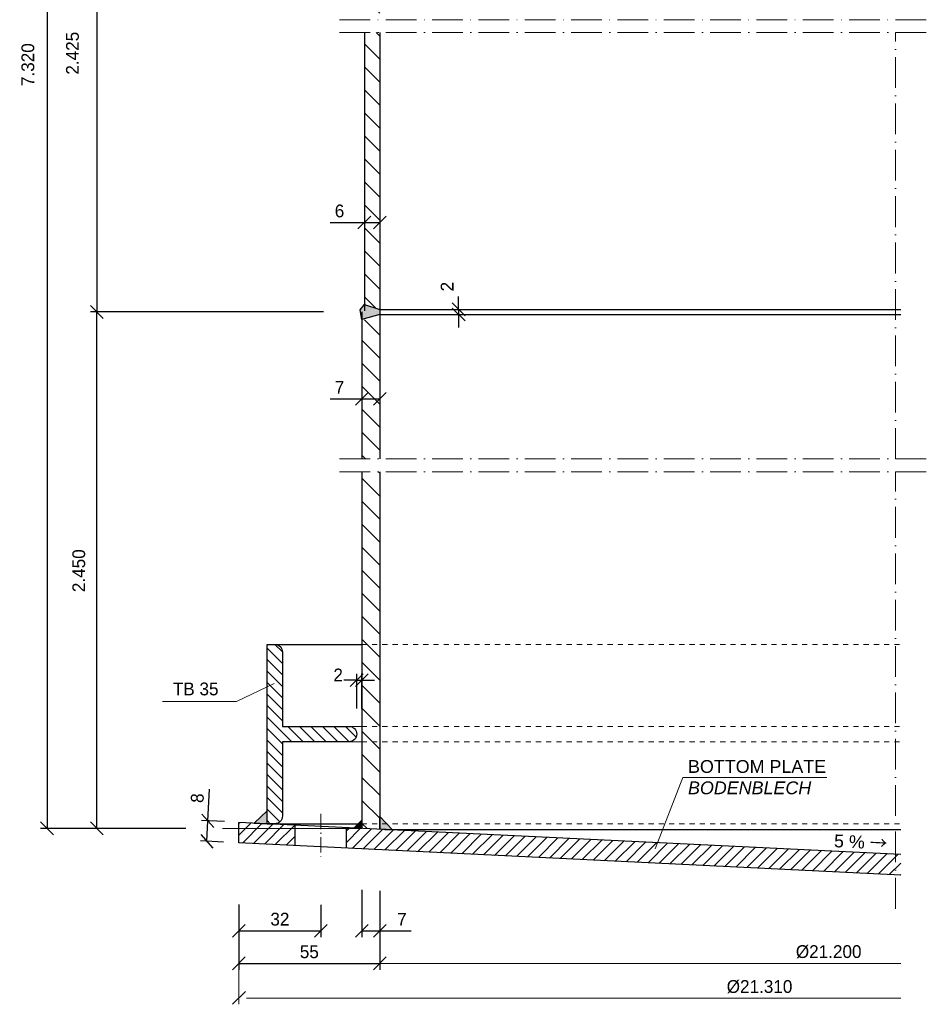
# Model space of a CAD drawing. Header units: millimetres. Extents: x -57642 to 5082813, y -177084 to 58112.
# Tile 5 of 256: x 76169 to 76523, y -174491 to -174107. Entities that reach past the tile are written whole.
import ezdxf

# ---------------------------------------------------------------- set-up
doc = ezdxf.new("R2010")
doc.units = ezdxf.units.MM
doc.linetypes.add('ACAD_ISO10W100', pattern=[18, 12, -3, 0, -3])
doc.linetypes.add('JIS_02_1.0', pattern=[2, 1, -1])
doc.layers.add('Bemaßung', color=7, linetype='Continuous', lineweight=9)
doc.layers.add('Beschriftung', color=7, linetype='Continuous', lineweight=9)
doc.styles.add('LBB3.5M1000', font='isocp.shx', dxfattribs={"height": 3.5})
doc.dimstyles.new('DIN', dxfattribs={"dimtxt": 2.5, "dimasz": 2.5, "dimexe": 1.25, "dimexo": 0.625, "dimtad": 1, "dimtih": 1, "dimdec": 4, "dimdsep": 46, "dimlunit": 6, "dimtxsty": 'Standard', "dimcen": 2.5, "dimadec": 0, "dimazin": 0, "dimtfac": 1, "dimtdec": 4, "dimtmove": 0, "dimatfit": 3, "dimfxl": 0, "dimtvp": 1, "dimtolj": 1, "dimtzin": 0, "dimarcsym": 0})

# ---------------------------------------------------------------- blocks, each defined once
blk = doc.blocks.new('_Oblique')
at = {"color": 0, "linetype": 'ByBlock', "lineweight": -2}
blk.add_line((-0.5, -0.5), (0.5, 0.5), dxfattribs=at)
blk = doc.blocks.new('*D190')
at = {"layer": 'Bemaßung', "color": 0, "lineweight": -2, "transparency": 16777216}
for p, q in [((76254.26, -174452.3), (76254.26, -174464.96)), ((76286.26, -174452.3), (76286.26, -174464.96)), ((76254.26, -174462.46), (76286.26, -174462.46))]:
    blk.add_line(p, q, dxfattribs=at)
at = {"layer": 'DEFPOINTS', "color": 0, "transparency": 16777216}
for p in [(76254.26, -174428.3), (76286.26, -174428.3), (76286.26, -174462.46)]:
    blk.add_point(p, dxfattribs=at)
at = {"layer": 'Bemaßung', "color": 0, "lineweight": -2, "transparency": 16777216, "xscale": 5, "yscale": 5, "zscale": 5, "rotation": 180}
blk.add_blockref('_Oblique', (76254.26, -174462.46), dxfattribs=at)
at = {"layer": 'Bemaßung', "color": 0, "lineweight": -2, "transparency": 16777216, "xscale": 5, "yscale": 5, "zscale": 5}
blk.add_blockref('_Oblique', (76286.26, -174462.46), dxfattribs=at)
at = {"layer": 'Bemaßung', "color": 0, "transparency": 16777216, "insert": (76270.26, -174457.96), "char_height": 5, "attachment_point": 5}
blk.add_mtext('\\A1;32', dxfattribs=at)
blk = doc.blocks.new('*D191')
at = {"layer": 'Bemaßung', "color": 0, "lineweight": -2, "transparency": 16777216}
for p, q in [((76309.26, -174446.82), (76309.26, -174477.68)), ((76254.26, -174452.15), (76254.26, -174477.68)), ((76254.26, -174475.18), (76309.26, -174475.18))]:
    blk.add_line(p, q, dxfattribs=at)
at = {"layer": 'DEFPOINTS', "color": 0, "transparency": 16777216}
for p in [(76309.26, -174422.82), (76254.26, -174428.15), (76309.26, -174475.18)]:
    blk.add_point(p, dxfattribs=at)
at = {"layer": 'Bemaßung', "color": 0, "lineweight": -2, "transparency": 16777216, "xscale": 5, "yscale": 5, "zscale": 5, "rotation": 180}
blk.add_blockref('_Oblique', (76254.26, -174475.18), dxfattribs=at)
at = {"layer": 'Bemaßung', "color": 0, "lineweight": -2, "transparency": 16777216, "xscale": 5, "yscale": 5, "zscale": 5}
blk.add_blockref('_Oblique', (76309.26, -174475.18), dxfattribs=at)
at = {"layer": 'Bemaßung', "color": 0, "transparency": 16777216, "insert": (76281.76, -174470.68), "char_height": 5, "attachment_point": 5}
blk.add_mtext('\\A1;55', dxfattribs=at)
blk = doc.blocks.new('*D192')
at = {"layer": 'Bemaßung', "color": 0, "lineweight": -2, "transparency": 16777216}
for p, q in [((76302.26, -174446.48), (76302.26, -174464.96)), ((76309.26, -174446.92), (76309.26, -174464.96)), ((76302.26, -174462.46), (76309.26, -174462.46)), ((76309.26, -174462.46), (76321.59, -174462.46))]:
    blk.add_line(p, q, dxfattribs=at)
at = {"layer": 'DEFPOINTS', "color": 0, "transparency": 16777216}
for p in [(76302.26, -174422.48), (76309.26, -174422.92), (76309.26, -174462.46)]:
    blk.add_point(p, dxfattribs=at)
at = {"layer": 'Bemaßung', "color": 0, "lineweight": -2, "transparency": 16777216, "xscale": 5, "yscale": 5, "zscale": 5, "rotation": 180}
blk.add_blockref('_Oblique', (76302.26, -174462.46), dxfattribs=at)
at = {"layer": 'Bemaßung', "color": 0, "lineweight": -2, "transparency": 16777216, "xscale": 5, "yscale": 5, "zscale": 5}
blk.add_blockref('_Oblique', (76309.26, -174462.46), dxfattribs=at)
at = {"layer": 'Bemaßung', "color": 0, "transparency": 16777216, "insert": (76317.93, -174457.96), "char_height": 5, "attachment_point": 5}
blk.add_mtext('\\A1;7', dxfattribs=at)
blk = doc.blocks.new('*D193')
at = {"layer": 'Bemaßung', "color": 0, "lineweight": -2, "transparency": 16777216}
for p, q in [((76340.07, -174219.92), (76340.07, -174214.92)), ((76335.83, -174219.92), (76337.57, -174219.92)), ((76340.07, -174219.92), (76340.07, -174221.92)), ((76335.83, -174221.92), (76337.57, -174221.92)), ((76340.07, -174221.92), (76340.07, -174226.92))]:
    blk.add_line(p, q, dxfattribs=at)
at = {"layer": 'DEFPOINTS', "color": 0, "transparency": 16777216}
for p in [(76345.83, -174219.92), (76340.07, -174221.92), (76345.83, -174221.92)]:
    blk.add_point(p, dxfattribs=at)
at = {"layer": 'Bemaßung', "color": 0, "lineweight": -2, "transparency": 16777216, "xscale": 5, "yscale": 5, "zscale": 5}
for p, rotation in [((76340.07, -174219.92), 270), ((76340.07, -174221.92), 90)]:
    blk.add_blockref('_Oblique', p, dxfattribs=dict(at, rotation=rotation))
at = {"layer": 'Bemaßung', "color": 0, "transparency": 16777216, "insert": (76335.57, -174211.04), "char_height": 5, "attachment_point": 5, "rotation": 90}
blk.add_mtext('\\A1;2', dxfattribs=at)
blk = doc.blocks.new('*D195')
at = {"layer": 'Bemaßung', "color": 0, "lineweight": -2, "transparency": 16777216}
for p, q in [((76300.26, -174375.68), (76300.26, -174362.12)), ((76302.26, -174375.68), (76302.26, -174362.12)), ((76300.26, -174364.62), (76295.26, -174364.62)), ((76300.26, -174364.62), (76302.26, -174364.62)), ((76302.26, -174364.62), (76307.26, -174364.62))]:
    blk.add_line(p, q, dxfattribs=at)
at = {"layer": 'DEFPOINTS', "color": 0, "transparency": 16777216}
for p in [(76302.26, -174364.62), (76300.26, -174385.68), (76302.26, -174385.68)]:
    blk.add_point(p, dxfattribs=at)
at = {"layer": 'Bemaßung', "color": 0, "lineweight": -2, "transparency": 16777216, "xscale": 5, "yscale": 5, "zscale": 5}
blk.add_blockref('_Oblique', (76300.26, -174364.62), dxfattribs=at)
at = {"layer": 'Bemaßung', "color": 0, "lineweight": -2, "transparency": 16777216, "xscale": 5, "yscale": 5, "zscale": 5, "rotation": 180}
blk.add_blockref('_Oblique', (76302.26, -174364.62), dxfattribs=at)
at = {"layer": 'Bemaßung', "color": 0, "transparency": 16777216, "insert": (76293.01, -174362.62), "char_height": 5, "attachment_point": 5}
blk.add_mtext('\\A1;2', dxfattribs=at)
blk = doc.blocks.new('*D201')
at = {"layer": 'Bemaßung', "color": 0, "lineweight": -2, "transparency": 16777216}
for p, q in [((76285.26, -174220.92), (76196.27, -174220.92)), ((76198.77, -174422.48), (76198.77, -174220.92)), ((76233.55, -174422.48), (76196.27, -174422.48))]:
    blk.add_line(p, q, dxfattribs=at)
at = {"layer": 'DEFPOINTS', "color": 0, "transparency": 16777216}
for p in [(76198.77, -174220.92), (76309.26, -174220.92), (76257.55, -174422.48)]:
    blk.add_point(p, dxfattribs=at)
at = {"layer": 'Bemaßung', "color": 0, "lineweight": -2, "transparency": 16777216, "xscale": 5, "yscale": 5, "zscale": 5}
for p, rotation in [((76198.77, -174220.92), 90), ((76198.77, -174422.48), 270)]:
    blk.add_blockref('_Oblique', p, dxfattribs=dict(at, rotation=rotation))
at = {"layer": 'Bemaßung', "color": 0, "transparency": 16777216, "insert": (76191.73, -174321.92), "char_height": 5, "attachment_point": 5, "rotation": 90}
blk.add_mtext('\\A1;2.450', dxfattribs=at)
blk = doc.blocks.new('*D202')
at = {"layer": 'Bemaßung', "color": 0, "lineweight": -2, "transparency": 16777216}
for p, q in [((76285.26, -174018.92), (76196.27, -174018.92)), ((76198.77, -174018.92), (76198.77, -174220.92)), ((76287.26, -174220.92), (76196.27, -174220.92))]:
    blk.add_line(p, q, dxfattribs=at)
at = {"layer": 'DEFPOINTS', "color": 0, "transparency": 16777216}
for p in [(76309.26, -174018.92), (76198.77, -174220.92), (76311.26, -174220.92)]:
    blk.add_point(p, dxfattribs=at)
at = {"layer": 'Bemaßung', "color": 0, "lineweight": -2, "transparency": 16777216, "xscale": 5, "yscale": 5, "zscale": 5}
for p, rotation in [((76198.77, -174018.92), 90), ((76198.77, -174220.92), 270)]:
    blk.add_blockref('_Oblique', p, dxfattribs=dict(at, rotation=rotation))
at = {"layer": 'Bemaßung', "color": 0, "transparency": 16777216, "insert": (76189.26, -174119.92), "char_height": 5, "attachment_point": 5, "rotation": 90}
blk.add_mtext('\\A1;2.425', dxfattribs=at)
blk = doc.blocks.new('*D204')
at = {"layer": 'Bemaßung', "color": 0, "lineweight": -2, "transparency": 16777216}
for p, q in [((76287.26, -173825.85), (76176.81, -173825.85)), ((76179.31, -173825.85), (76179.31, -174422.48)), ((76233.55, -174422.48), (76176.81, -174422.48))]:
    blk.add_line(p, q, dxfattribs=at)
at = {"layer": 'DEFPOINTS', "color": 0, "transparency": 16777216}
for p in [(76311.26, -173825.85), (76179.31, -174422.48), (76257.55, -174422.48)]:
    blk.add_point(p, dxfattribs=at)
at = {"layer": 'Bemaßung', "color": 0, "lineweight": -2, "transparency": 16777216, "xscale": 5, "yscale": 5, "zscale": 5}
for p, rotation in [((76179.31, -173825.85), 90), ((76179.31, -174422.48), 270)]:
    blk.add_blockref('_Oblique', p, dxfattribs=dict(at, rotation=rotation))
at = {"layer": 'Bemaßung', "color": 0, "transparency": 16777216, "insert": (76171.84, -174124.39), "char_height": 5, "attachment_point": 5, "rotation": 90}
blk.add_mtext('\\A1;7.320', dxfattribs=at)
blk = doc.blocks.new('*D511')
at = {"layer": 'Bemaßung', "color": 0, "lineweight": -2, "transparency": 16777216}
for p, q in [((76302.26, -174244.86), (76302.26, -174252.36)), ((76309.26, -174244.86), (76309.26, -174252.36)), ((76289.88, -174254.86), (76302.26, -174254.86)), ((76302.26, -174254.86), (76309.26, -174254.86))]:
    blk.add_line(p, q, dxfattribs=at)
at = {"layer": 'DEFPOINTS', "color": 0, "transparency": 16777216}
for p in [(76302.26, -174254.86), (76309.26, -174254.86), (76309.26, -174254.86)]:
    blk.add_point(p, dxfattribs=at)
at = {"layer": 'Bemaßung', "color": 0, "lineweight": -2, "transparency": 16777216, "xscale": 5, "yscale": 5, "zscale": 5, "rotation": 180}
blk.add_blockref('_Oblique', (76302.26, -174254.86), dxfattribs=at)
at = {"layer": 'Bemaßung', "color": 0, "lineweight": -2, "transparency": 16777216, "xscale": 5, "yscale": 5, "zscale": 5}
blk.add_blockref('_Oblique', (76309.26, -174254.86), dxfattribs=at)
at = {"layer": 'Bemaßung', "color": 0, "transparency": 16777216, "insert": (76293.55, -174250.36), "char_height": 5, "attachment_point": 5}
blk.add_mtext('\\A1;7', dxfattribs=at)
blk = doc.blocks.new('*D512')
at = {"layer": 'Bemaßung', "color": 0, "lineweight": -2, "transparency": 16777216}
for p, q in [((76242.1, -174419.55), (76242.71, -174407.23)), ((76248.66, -174419.87), (76239.61, -174419.42)), ((76241.71, -174427.54), (76242.1, -174419.55)), ((76248.27, -174427.86), (76239.22, -174427.42))]:
    blk.add_line(p, q, dxfattribs=at)
at = {"layer": 'DEFPOINTS', "color": 0, "transparency": 16777216}
for p in [(76242.1, -174419.55), (76254.65, -174420.16), (76254.26, -174428.15)]:
    blk.add_point(p, dxfattribs=at)
at = {"layer": 'Bemaßung', "color": 0, "lineweight": -2, "transparency": 16777216, "xscale": 5, "yscale": 5, "zscale": 5}
for p, rotation in [((76242.1, -174419.55), 87.2060852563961), ((76241.71, -174427.54), 267.2060852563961)]:
    blk.add_blockref('_Oblique', p, dxfattribs=dict(at, rotation=rotation))
at = {"layer": 'Bemaßung', "color": 0, "transparency": 16777216, "insert": (76238.03, -174410.67), "char_height": 5, "attachment_point": 5, "rotation": 87.2061}
blk.add_mtext('\\A1;8', dxfattribs=at)
blk = doc.blocks.new('*D723')
at = {"layer": 'Bemaßung', "color": 0, "lineweight": -2, "transparency": 16777216}
for p, q in [((76303.26, -174176.02), (76303.26, -174183.52)), ((76309.26, -174176.02), (76309.26, -174183.52)), ((76289.88, -174186.02), (76303.26, -174186.02)), ((76303.26, -174186.02), (76309.26, -174186.02))]:
    blk.add_line(p, q, dxfattribs=at)
at = {"layer": 'DEFPOINTS', "color": 0, "transparency": 16777216}
for p in [(76303.26, -174186.02), (76309.26, -174186.02), (76309.26, -174186.02)]:
    blk.add_point(p, dxfattribs=at)
at = {"layer": 'Bemaßung', "color": 0, "lineweight": -2, "transparency": 16777216, "xscale": 5, "yscale": 5, "zscale": 5, "rotation": 180}
blk.add_blockref('_Oblique', (76303.26, -174186.02), dxfattribs=at)
at = {"layer": 'Bemaßung', "color": 0, "lineweight": -2, "transparency": 16777216, "xscale": 5, "yscale": 5, "zscale": 5}
blk.add_blockref('_Oblique', (76309.26, -174186.02), dxfattribs=at)
at = {"layer": 'Bemaßung', "color": 0, "transparency": 16777216, "insert": (76293.55, -174181.52), "char_height": 5, "attachment_point": 5}
blk.add_mtext('\\A1;6', dxfattribs=at)

msp = doc.modelspace()

# ---------------------------------------------------------------- hatches: boundary and pattern name
at = {"lineweight": 5}
h = msp.add_hatch(dxfattribs=at)
h.set_pattern_fill('ANSI31', color=0, scale=2, angle=90)
h.paths.add_polyline_path([(76309.26137, -174222.45769), (76302.26137, -174224.33334), (76302.26137, -174278.26566), (76309.26137, -174278.26566)])
h.paths.add_polyline_path([(76309.26137, -174111.8358), (76303.26137, -174111.8358), (76303.26137, -174220.2801), (76309.26137, -174219.3859)])
h.paths.add_polyline_path([(76309.26137, -174019.9218), (76303.26137, -174021.52949), (76303.26137, -174106.8358), (76309.26137, -174106.8358)])
h.paths.add_polyline_path([(76309.26137, -173938.92971), (76303.26137, -173938.92971), (76303.26137, -174016.3141), (76309.26137, -174017.9218)])
h.paths.add_polyline_path([(76303.26137, -173933.92971), (76309.26137, -173933.92971), (76309.26137, -173845.84826), (76303.26137, -173845.84826)])
h = msp.add_hatch(color=256)
h.dxf.hatch_style = 1
h.paths.add_polyline_path([(76309.26137, -174221.9218), (76302.26137, -174223.79744), (76301.60805, -174220.04615), (76303.26137, -174218.04615), (76309.26137, -174219.9218)])
h = msp.add_hatch(dxfattribs=at)
h.set_pattern_fill('ANSI31', color=256, scale=2, angle=90)
h.paths.add_polyline_path([(76309.26137, -174283.26566), (76302.26137, -174283.26566), (76302.26137, -174422.4825), (76309.26137, -174422.82411), (76309.26137, -174417.92172)])
h = msp.add_hatch(dxfattribs=at)
h.set_pattern_fill('ANSI31', color=256, angle=90)
h.paths.add_polyline_path([(76271.26137, -174353.67684, 0.414213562), (76268.26137, -174350.67684), (76265.26137, -174350.67684), (76265.26137, -174420.67684), (76268.26137, -174420.67684, 0.414213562), (76271.26137, -174417.67684), (76271.26137, -174388.67684), (76297.26137, -174388.67684, 0.414213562), (76300.26137, -174385.67684, 0.414213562), (76297.26137, -174382.67684), (76271.26137, -174382.67684)])
h = msp.add_hatch(dxfattribs=at)
h.set_pattern_fill('ANSI31', color=256)
h.paths.add_polyline_path([(76296.26137, -174430.19965), (76296.26137, -174422.18969), (76512.73407, -174432.75393), (76512.73407, -174440.76367)])
h.paths.add_polyline_path([(76254.26137, -174420.14002), (76254.26137, -174428.15002), (76276.26137, -174429.22363), (76276.26137, -174421.21366)])
at = {"layer": 'Bemaßung'}
h = msp.add_hatch(color=256, dxfattribs=at)
h.dxf.hatch_style = 1
h.paths.add_polyline_path([(76260.27325, -174420.43341), (76265.26137, -174420.67684), (76265.26137, -174415.67684)])
h = msp.add_hatch(color=256, dxfattribs=at)
h.dxf.hatch_style = 1
h.paths.add_polyline_path([(76302.26137, -174419.3361), (76299.26137, -174422.3361), (76302.26137, -174422.4825)])
h = msp.add_hatch(color=256, dxfattribs=at)
h.dxf.hatch_style = 1
h.paths.add_polyline_path([(76314.22578, -174423.06639), (76309.26137, -174422.82411), (76309.26137, -174417.82411)])

# ---------------------------------------------------------------- linework, layer by layer
at = {"linetype": 'ACAD_ISO10W100', "lineweight": 18}
for p, q in [((76522.73407, -174106.8358), (76292.26137, -174106.8358)), ((76522.73407, -174111.8358), (76292.26137, -174111.8358)), ((76510.73407, -174278.26566), (76510.73407, -174111.8358)), ((76522.73407, -174278.26566), (76292.26137, -174278.26566)), ((76522.73407, -174283.26566), (76292.26137, -174283.26566)), ((76510.73407, -174453.84334), (76510.73407, -174283.26566))]:
    msp.add_line(p, q, dxfattribs=at)
for p, q in [((76303.26137, -174111.8358), (76303.26137, -174220.47138)), ((76309.26137, -174111.8358), (76309.26137, -174278.26566)), ((76309.26137, -174219.9218), (76512.73407, -174219.9218)), ((76302.26137, -174220.88306), (76302.26137, -174278.26566)), ((76309.26137, -174221.9218), (76512.73407, -174221.9218)), ((76302.26137, -174283.26566), (76302.26137, -174422.4825)), ((76309.26137, -174283.26566), (76309.26137, -174422.82411)), ((76265.26137, -174350.67684), (76302.26137, -174350.67684)), ((76512.73407, -174432.75393), (76254.26137, -174420.14002)), ((76254.26137, -174428.15002), (76254.26137, -174420.14002)), ((76299.26137, -174422.3361), (76302.26137, -174419.3361)), ((76265.26137, -174420.67684), (76302.26137, -174420.67684)), ((76276.26137, -174429.22363), (76276.26137, -174421.21366)), ((76296.26137, -174430.19965), (76296.26137, -174422.18969)), ((76311.26137, -174422.9218), (76512.73407, -174422.9218)), ((76512.73407, -174440.76367), (76254.26137, -174428.15002))]:
    msp.add_line(p, q)
at = {"linetype": 'JIS_02_1.0', "lineweight": 18, "ltscale": 2}
for p, q in [((76302.26137, -174350.67684), (76512.73407, -174350.67684)), ((76302.26137, -174382.67684), (76512.73407, -174382.67684)), ((76302.26137, -174388.67684), (76512.73407, -174388.67684)), ((76302.26137, -174420.67684), (76512.73407, -174420.67684))]:
    msp.add_line(p, q, dxfattribs=at)
at = {"lineweight": 5}
for p, q in [((76297.26137, -174382.67684), (76302.26137, -174382.67684)), ((76297.26137, -174388.67684), (76302.26137, -174388.67684))]:
    msp.add_line(p, q, dxfattribs=at)
at = {"linetype": 'ACAD_ISO10W100', "lineweight": 18, "ltscale": 0.5}
msp.add_line((76286.26137, -174416.84808), (76286.26137, -174434.85804), dxfattribs=at)
for points in [[(76309.26137, -174221.9218), (76302.26137, -174223.79744), (76301.60805, -174220.04615), (76303.26137, -174218.04615), (76309.26137, -174219.9218)], [(76260.27325, -174420.43341), (76265.26137, -174420.67684), (76265.26137, -174415.67684)], [(76314.22578, -174423.06639), (76309.26137, -174422.82411), (76309.26137, -174417.82411)]]:
    msp.add_lwpolyline(points, close=True)
msp.add_lwpolyline([(76265.26137, -174420.67684), (76265.26137, -174350.67684), (76268.26137, -174350.67684, -0.414213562), (76271.26137, -174353.67684), (76271.26137, -174382.67684), (76297.26137, -174382.67684, -0.414213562), (76300.26137, -174385.67684), (76300.26137, -174385.67684, -0.414213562), (76297.26137, -174388.67684), (76271.26137, -174388.67684), (76271.26137, -174417.67684, -0.414213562), (76268.26137, -174420.67684)], format="xyb", close=True)
at = {"layer": 'Bemaßung'}
for p, q in [((76268.08295, -174365.95103), (76253.24808, -174372.96224)), ((76224.4338, -174372.96224), (76253.24808, -174372.96224)), ((76247.88834, -174422.4825), (76302.26137, -174422.4825)), ((76254.26137, -174452.15002), (76254.26137, -174491.16548)), ((76309.26137, -174454.93166), (76309.26137, -174477.6825)), ((76309.26137, -174475.1825), (76512.73407, -174475.1825)), ((76257.26137, -174488.81188), (76512.73407, -174488.81188))]:
    msp.add_line(p, q, dxfattribs=at)
at = {"layer": 'Beschriftung'}
for q in [(76416.83637, -174430.49823), (76483.81512, -174402.57233)]:
    msp.add_line((76427.57186, -174402.57233), q, dxfattribs=at)

# ---------------------------------------------------------------- block references
at = {"layer": 'Bemaßung', "xscale": 5, "yscale": 5, "zscale": 5, "rotation": 180}
for p in [(76309.26137, -174475.1825), (76254.26137, -174488.66548)]:
    msp.add_blockref('_Oblique', p, dxfattribs=at)

# ---------------------------------------------------------------- texts
at = {"layer": 'Bemaßung', "char_height": 5, "attachment_point": 5}
for s, insert in [('\\A1;TB 35', (76237.36631, -174368.09852)), ('\\A1;%%C21.200', (76484.59392, -174470.6825)), ('\\A1;%%C21.310', (76457.59392, -174484.31188))]:
    msp.add_mtext(s, dxfattribs=dict(at, insert=insert))
at = {"layer": 'Bemaßung', "insert": (76486.82825, -174424.82609), "char_height": 5, "attachment_point": 1, "rotation": 357.2060853, "style": 'LBB3.5M1000'}
msp.add_mtext_dynamic_manual_height_columns('{\\fArial|b0|i0|c0|p34;5 % \\fSimSun|b0|i0|c134|p2;→}', width=21.8933329, gutter_width=17.5, heights=[0], dxfattribs=at)
at = {"layer": 'Beschriftung', "insert": (76429.65686, -174395.83479), "char_height": 5, "width": 53.4081949, "attachment_point": 1, "style": 'LBB3.5M1000'}
msp.add_mtext('{\\fArial|b0|i0|c0|p34;BOTTOM PLATE\\P\\fArial|b0|i1|c0|p34;BODENBLECH}', dxfattribs=at)

# ---------------------------------------------------------------- dimensions: what is measured, and where the dimension line sits
at = {"layer": 'Bemaßung'}
for base, p1, p2, text, picture, middle in [((76179.30687, -174422.4825), (76311.26137, -173825.84826), (76257.5451, -174422.4825), '7.320', '*D204', (76171.84147, -174124.38503)), ((76198.77324, -174220.9218), (76309.26137, -174018.9218), (76311.26137, -174220.9218), '2.425', '*D202', (76189.25867, -174119.9218)), ((76198.77324, -174220.9218), (76257.5451, -174422.4825), (76309.26137, -174220.9218), '2.450', '*D201', (76191.73293, -174321.9218))]:
    dim = msp.add_linear_dim(base=base, p1=p1, p2=p2, angle=90, text=text, dimstyle='DIN', override={"dimscale": 2, "dimexo": 12, "dimgap": 1, "dimdec": 2, "dimblk1": 'Oblique', "dimblk2": 'Oblique', "dimsah": 1, "dimtdec": 2, "dimtmove": 2}, dxfattribs=at)
    dim.commit()
    dim.dimension.update_dxf_attribs({"geometry": picture, "text_midpoint": middle, "dimtype": 160})
for base, p1, p2, override, picture, middle in [((76309.26137, -174186.02485), (76303.26137, -174186.02485), (76309.26137, -174186.02485), {"dimscale": 2, "dimexo": 5, "dimgap": 1, "dimdec": 2, "dimblk1": 'Oblique', "dimblk2": 'Oblique', "dimsah": 1, "dimtdec": 2, "dimtmove": 1}, '*D723', (76293.54827, -174183.22098)), ((76309.26137, -174254.85945), (76302.26137, -174254.85945), (76309.26137, -174254.85945), {"dimscale": 2, "dimexo": 5, "dimgap": 1, "dimdec": 2, "dimblk1": 'Oblique', "dimblk2": 'Oblique', "dimsah": 1, "dimtdec": 2, "dimtmove": 1}, '*D511', (76293.54827, -174252.05558)), ((76302.26137, -174364.61727), (76300.26137, -174385.67684), (76302.26137, -174385.67684), {"dimscale": 2, "dimexo": 5, "dimgap": 1, "dimdec": 2, "dimblk1": 'Oblique', "dimblk2": 'Oblique', "dimsah": 1, "dimtdec": 2, "dimtmove": 1}, '*D195', (76293.00633, -174367.11727)), ((76309.26137, -174462.46478), (76302.26137, -174422.4825), (76309.26137, -174422.9218), {"dimscale": 2, "dimexo": 12, "dimgap": 1, "dimdec": 2, "dimblk1": 'Oblique', "dimblk2": 'Oblique', "dimsah": 1, "dimtdec": 2}, '*D192', (76317.92803, -174462.46478))]:
    dim = msp.add_linear_dim(base=base, p1=p1, p2=p2, dimstyle='DIN', override=override, dxfattribs=at)
    dim.commit()
    dim.dimension.update_dxf_attribs({"geometry": picture, "text_midpoint": middle, "dimtype": 160})
dim = msp.add_linear_dim(base=(76340.07036, -174221.9218), p1=(76345.82853, -174219.9218), p2=(76345.82853, -174221.9218), angle=90, dimstyle='DIN', override={"dimscale": 2, "dimexo": 5, "dimgap": 1, "dimdec": 2, "dimblk1": 'Oblique', "dimblk2": 'Oblique', "dimsah": 1, "dimtdec": 2, "dimtmove": 1}, dxfattribs=at)
dim.commit()
dim.dimension.update_dxf_attribs({"geometry": '*D193', "text_midpoint": (76340.07036, -174211.03513), "dimtype": 160})
dim = msp.add_aligned_dim(p1=(76254.26137, -174428.15002), p2=(76254.65134, -174420.15905), distance=12.56231, dimstyle='DIN', override={"dimscale": 2, "dimexo": 3, "dimgap": 1, "dimdec": 2, "dimblk1": 'Oblique', "dimblk2": 'Oblique', "dimsah": 1, "dimtdec": 2, "dimtmove": 0}, dxfattribs=at)
dim.commit()
dim.dimension.update_dxf_attribs({"geometry": '*D512', "text_midpoint": (76238.03176, -174410.67101)})
for base, p1, p2, picture, middle in [((76309.26137, -174475.1825), (76254.26137, -174428.15002), (76309.26137, -174422.82411), '*D191', (76281.76137, -174470.6825)), ((76286.26137, -174462.46478), (76254.26137, -174428.29642), (76286.26137, -174428.29642), '*D190', (76270.26137, -174457.96478))]:
    dim = msp.add_linear_dim(base=base, p1=p1, p2=p2, dimstyle='DIN', override={"dimscale": 2, "dimexo": 12, "dimgap": 1, "dimdec": 2, "dimblk1": 'Oblique', "dimblk2": 'Oblique', "dimsah": 1, "dimtdec": 2, "dimtmove": 2}, dxfattribs=at)
    dim.commit()
    dim.dimension.update_dxf_attribs({"geometry": picture, "text_midpoint": middle})

doc.saveas('drawing.dxf')
